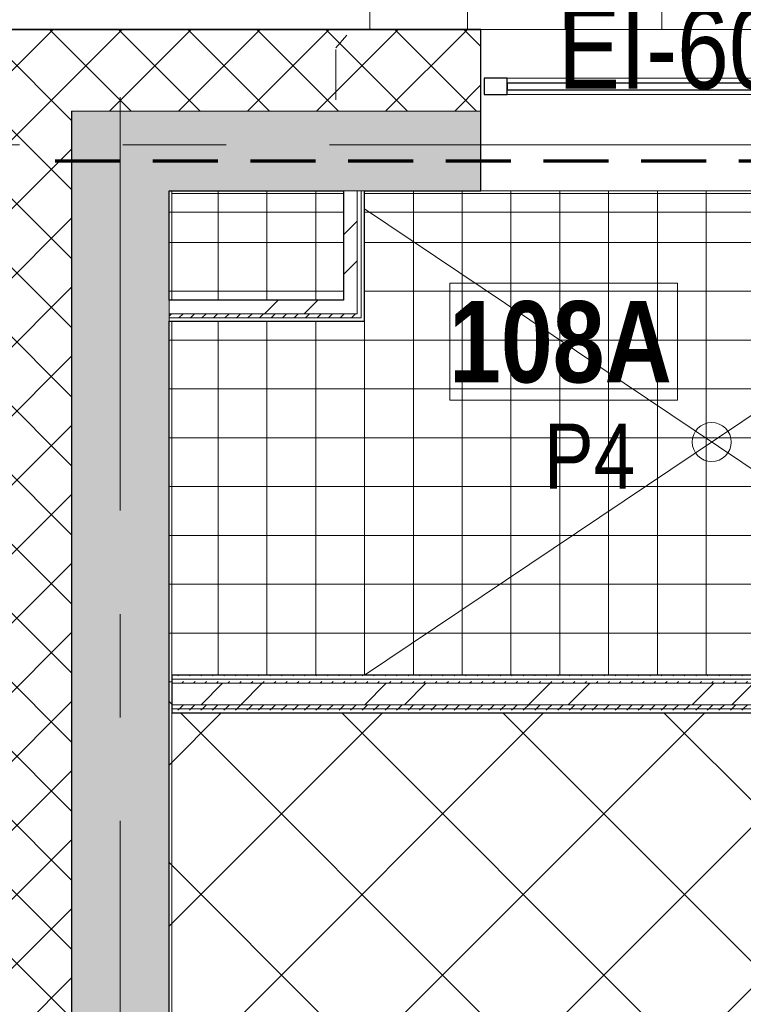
# Model space of a CAD drawing. Header units: millimetres. Extents: x -2180 to 54567, y -1945 to 22251.
# Tile 3 of 143: x -309 to 1914, y 4860 to 7884. Entities that reach past the tile are written whole.
import ezdxf

# ---------------------------------------------------------------- set-up
doc = ezdxf.new("R2010")
doc.units = ezdxf.units.MM
for name, pattern in [('EST_Dash_2_1_', [300, 200, -100]), ('Grid Line 1_2_', [2222.5, 1270, -317.5, 317.5, -317.5]), ('IMPORT-Dash', [635, 317.5, -317.5])]:
    doc.linetypes.add(name, pattern=pattern)
for name, color, linetype, lineweight, true_color in [('_ hall', 9, 'Continuous', 9, 0x808080), ('Color Fill-1', 7, 'Continuous', 9, 0xab8450), ('Color Fill-3', 9, 'Continuous', 9, 0x808080), ('Cut Pattern-1', 7, 'Continuous', 9, 0x787878), ('Cut Pattern-4', 9, 'Continuous', 9, 0x808080), ('Room Tags-1', 7, 'Continuous', 9, 0x800000), ('SMA_Tuletõkkesektsioon', 1, 'EST_Dash_2_1_', 70, 0xff0000), ('Text Notes-1', 1, 'Continuous', 9, 0xff0000), ('Trapp_punktiir', 9, 'IMPORT-Dash', 9, 0x808080)]:
    doc.layers.add(name, color=color, linetype=linetype, lineweight=lineweight, true_color=true_color)
for name, color, linetype, lineweight in [('_Beyond_', 7, 'Continuous', 9), ('Common Edges', 7, 'Continuous', 9), ('Cut Pattern-3', 7, 'Continuous', 9), ('Grids-1', 7, 'Grid Line 1_2_', 9), ('Room Tags', 7, 'Continuous', 9), ('Stairs', 7, 'Continuous', 9), ('Walls', 7, 'Continuous', 9), ('Walls-1', 7, 'Continuous', 25), ('Windows', 7, 'Continuous', 9), ('Windows-1', 7, 'Continuous', 25)]:
    doc.layers.add(name, color=color, linetype=linetype, lineweight=lineweight)
doc.styles.add('Swis721 Cn BT_1', font='swissc.ttf', dxfattribs={"height": 200})
doc.styles.add('Swis721 Cn BT_B', font='swisscb.ttf', dxfattribs={"height": 250})
doc.styles.add('Swis721 Cn BT_I', font='swissci.ttf', dxfattribs={"height": 250})
pattern_1 = [(45, (0, 0), (-106.066, 106.066), []), (135, (0, 0), (-106.066, -106.066), [])]
pattern_2 = [(45, (0, 0), (0, 35.35534), [25, -25])]
pattern_3 = [(45, (0, 0), (-251.447, 251.447), []), (45, (0, 381), (-251.447, 251.447), [])]

# ---------------------------------------------------------------- blocks, each defined once
blk = doc.blocks.new('Cast-In-Place Stair - ___-853713-1 Korruse põrandate plaan')
at = {"layer": '_Beyond_'}
blk.add_line((1663.5, 12866.1), (1663.5, 7854.3), dxfattribs=at)
blk = doc.blocks.new('Cast-In-Place Stair - ___-853709-1 Korruse põrandate plaan')
at = {"layer": '_Beyond_'}
for p, q in [((766.4, 12866.1), (766.4, 7854.3)), ((1066.4, 12866.1), (1066.4, 7854.3)), ((1366.4, 12866.1), (1366.4, 7854.3))]:
    blk.add_line(p, q, dxfattribs=at)
blk = doc.blocks.new('SMA_W1_ 1-jaotus - -A-05_1200x1500mm-1804721-1 Korruse põrandate plaan')
at = {"layer": 'Windows'}
for p, q in [((-520, -24.5), (520, -24.5)), ((520, -74.5), (-520, -74.5))]:
    blk.add_line(p, q, dxfattribs=at)
at = {"layer": 'Windows-1'}
for p, q in [((-520, -24.5), (-590, -24.5)), ((-590, -24.5), (-590, -74.5)), ((-520, -74.5), (-520, -24.5)), ((590, -24.5), (520, -24.5)), ((520, -24.5), (520, -74.5)), ((590, -74.5), (590, -24.5)), ((520, -39.5), (-520, -39.5)), ((-520, -39.5), (-520, -59.5)), ((-520, -59.5), (520, -59.5)), ((520, -59.5), (520, -39.5)), ((-590, -74.5), (-520, -74.5)), ((520, -74.5), (590, -74.5))]:
    blk.add_line(p, q, dxfattribs=at)
blk = doc.blocks.new('1_0 Room Tag - 2_5mm Nr-411650-1 Korruse põrandate plaan')
at = {"layer": 'Room Tags'}
for p, q in [((3.5, 1.8), (-3.5, 1.8)), ((-3.5, 1.8), (-3.5, -1.8)), ((3.5, 1.8), (3.5, -1.8)), ((3.5, -1.8), (-3.5, -1.8))]:
    blk.add_line(p, q, dxfattribs=at)

msp = doc.modelspace()

# ---------------------------------------------------------------- hatches: boundary and pattern name
at = {"layer": 'Color Fill-1'}
h = msp.add_hatch(dxfattribs=at)
h.set_pattern_fill('FP_39', color=256, style=0, pattern_type=2)
h.set_pattern_definition([(45, (0, 0), (-247.487, 247.487), []), (135, (0, 0), (-247.487, -247.487), [])])
h.paths.add_polyline_path([(2599, 100), (2883.1, 100), (2883.1, 4855), (2941.1, 4855), (2941.1, 4865), (2883.1, 4865), (2883.1, 5680), (2033.1, 5680), (2033.1, 5730), (2883.1, 5730), (2883.1, 5745), (2941.1, 5745), (2941.1, 5755), (158.7, 5755), (158.7, 5813), (150, 5813), (150, 100), (2528.8, 100)], flags=0)
at = {"layer": 'Color Fill-3'}
h = msp.add_hatch(dxfattribs=at)
h.set_pattern_fill('FP_40', color=256, style=0, pattern_type=2)
h.set_pattern_definition([(0, (0, 0), (0, 150), []), (90, (0, 0), (-150, 9e-15), [])])
h.paths.add_polyline_path([(150, 5813), (158.7, 5813), (158.7, 5871), (2883.1, 5871), (2883.1, 6358.3), (2941.1, 6358.3), (2941.1, 6368.3), (2883.1, 6368.3), (2883.1, 7183.3), (2033.1, 7183.3), (2033.1, 7233.3), (2883.1, 7233.3), (2883.1, 7248.3), (2941.1, 7248.3), (2941.1, 7258.3), (2883.1, 7258.3), (2883.1, 7358.3), (750, 7358.3), (750, 6958.3), (150, 6958.3), (150, 5846)], flags=0)
h.paths.add_polyline_path([(183.2, 7022.8), (685.5, 7022.8), (685.5, 7358.3), (158.7, 7358.3), (158.7, 7293.3), (150, 7293.3), (150, 7022.8), (158.7, 7022.8)], flags=0)
at = {"layer": 'Cut Pattern-1'}
h = msp.add_hatch(color=256, dxfattribs=at)
h.paths.add_polyline_path([(-150, 7358.3), (1107.9, 7358.3), (1107.9, 7603.3), (-150, 7603.3)], flags=0)
h.paths.add_polyline_path([(2895.6, 7358.3), (3405.8, 7358.3), (3405.8, 7658.3), (3403.8, 7658.3), (3403.8, 7603.3), (2307.9, 7603.3), (2307.9, 7358.3), (2883.1, 7358.3)], flags=0)
h.paths.add_polyline_path([(4605.8, 7358.3), (5455.6, 7358.3), (5455.6, 7658.3), (4605.8, 7658.3), (4605.8, 7474.4)], flags=0)
msp.add_hatch(color=256, dxfattribs=at).paths.add_polyline_path([(-150, -200), (150, -200), (150, 7358.3), (-150, 7358.3), (-150, 210)], flags=0)
h = msp.add_hatch(dxfattribs=at)
h.set_pattern_fill('FP_3', color=256, style=0, pattern_type=2)
h.set_pattern_definition(pattern_3)
h.paths.add_polyline_path([(727.5, 7022.8), (727.5, 7358.3), (685.5, 7358.3), (685.5, 7022.8)], flags=0)
h = msp.add_hatch(dxfattribs=at)
h.set_pattern_fill('FP_3', color=256, style=0, pattern_type=2)
h.set_pattern_definition(pattern_3)
h.paths.add_polyline_path([(158.7, 6980.8), (727.5, 6980.8), (727.5, 7022.8), (150, 7022.8), (150, 6980.8)], flags=0)
h = msp.add_hatch(dxfattribs=at)
h.set_pattern_fill('FP_3', color=256, style=0, pattern_type=2)
h.set_pattern_definition(pattern_3)
h.paths.add_polyline_path([(2908.1, 5780), (2908.1, 5846), (158.7, 5846), (158.7, 5780), (2895.6, 5780)], flags=0)
at = {"layer": 'Cut Pattern-3'}
h = msp.add_hatch(dxfattribs=at)
h.set_pattern_fill('FP_1', color=256, style=0, pattern_type=2)
h.set_pattern_definition(pattern_2)
h.paths.add_polyline_path([(740, 6968.3), (740, 6980.8), (150, 6980.8), (150, 6968.3), (734, 6968.3)], flags=0)
h = msp.add_hatch(dxfattribs=at)
h.set_pattern_fill('FP_1', color=256, style=0, pattern_type=2)
h.set_pattern_definition(pattern_2)
h.paths.add_polyline_path([(1977.3, 5858.5), (2883.1, 5858.5), (2883.1, 5871), (158.7, 5871), (158.7, 5858.5), (734, 5858.5)], flags=0)
h = msp.add_hatch(dxfattribs=at)
h.set_pattern_fill('FP_1', color=256, style=0, pattern_type=2)
h.set_pattern_definition(pattern_2)
h.paths.add_polyline_path([(2895.6, 5846), (2895.6, 5858.5), (158.7, 5858.5), (158.7, 5846), (2895.3, 5846)], flags=0)
h = msp.add_hatch(dxfattribs=at)
h.set_pattern_fill('FP_1', color=256, style=0, pattern_type=2)
h.set_pattern_definition(pattern_2)
h.paths.add_polyline_path([(2599, 5767.5), (2895.6, 5767.5), (2895.6, 5780), (158.7, 5780), (158.7, 5767.5), (2033.1, 5767.5)], flags=0)
h = msp.add_hatch(dxfattribs=at)
h.set_pattern_fill('FP_1', color=256, style=0, pattern_type=2)
h.set_pattern_definition(pattern_2)
h.paths.add_polyline_path([(2033.1, 5755), (2883.1, 5755), (2883.1, 5767.5), (158.7, 5767.5), (158.7, 5755), (1977.3, 5755)], flags=0)
at = {"layer": 'Cut Pattern-4'}
h = msp.add_hatch(dxfattribs=at)
h.set_pattern_fill('FP_2', color=256, style=0, pattern_type=2)
h.set_pattern_definition(pattern_1)
h.paths.add_polyline_path([(-400, -200), (-150, -200), (-150, 7853.3), (-400, 7853.3), (-400, 210)], flags=0)
h = msp.add_hatch(dxfattribs=at)
h.set_pattern_fill('FP_2', color=256, style=0, pattern_type=2)
h.set_pattern_definition(pattern_1)
h.paths.add_polyline_path([(2307.9, 7603.3), (3403.8, 7603.3), (3403.8, 7853.3), (2307.9, 7853.3), (2307.9, 7703.3)], flags=0)
h.paths.add_polyline_path([(-150, 7603.3), (1107.9, 7603.3), (1107.9, 7853.3), (-150, 7853.3), (-150, 7703.3)], flags=0)

# ---------------------------------------------------------------- linework, layer by layer
at = {"layer": '_ hall'}
for p, q in [((750, 7303.3), (750, 5871)), ((750, 7303.3), (2883.1, 5871)), ((750, 5871), (2883.1, 7303.3))]:
    msp.add_line(p, q, dxfattribs=at)
msp.add_circle((1816.6, 6587.1), 60, dxfattribs=at)
at = {"layer": '_Beyond_'}
for p, q in [((158.7, 7358.3), (158.7, 7022.8)), ((685.5, 7293.3), (150, 7293.3)), ((2883.1, 7293.3), (750, 7293.3)), ((158.7, 6958.4), (158.7, 5871)), ((158.7, 5755), (158.7, 100))]:
    msp.add_line(p, q, dxfattribs=at)
at = {"layer": 'Common Edges'}
for p, q in [((1107.9, 7853.3), (-401, 7853.3)), ((1107.9, 7603.3), (-150, 7603.3)), ((750, 7358.3), (685.5, 7358.3)), ((727.5, 7358.3), (727.5, 6980.8)), ((740, 7358.3), (740, 6968.3)), ((150, 7022.8), (150, 6958.3)), ((727.5, 6980.8), (150, 6980.8)), ((740, 6968.3), (150, 6968.3)), ((158.7, 5858.5), (2895.6, 5858.5)), ((158.7, 5846), (2908.1, 5846)), ((158.7, 5780), (2908.1, 5780)), ((158.7, 5767.5), (2895.6, 5767.5))]:
    msp.add_line(p, q, dxfattribs=at)
at = {"layer": 'Grids-1'}
for p, q in [((0, 18758.8), (0, 1154.9)), ((-1580.2, 7500), (919.8, 7500)), ((919.8, 7500), (34984.4, 7500))]:
    msp.add_line(p, q, dxfattribs=at)
at = {"layer": 'SMA_Tuletõkkesektsioon'}
msp.add_line((12000, 7450), (-300, 7450), dxfattribs=at)
at = {"layer": 'Trapp_punktiir'}
for p, q in [((662.2, 12237.8), (662.2, 7637.8)), ((3213.8, 10696), (662.2, 7798.3))]:
    msp.add_line(p, q, dxfattribs=at)
at = {"layer": 'Walls'}
for p, q in [((1107.9, 7854.3), (2307.9, 7854.3)), ((2307.9, 7358.3), (1107.9, 7358.3))]:
    msp.add_line(p, q, dxfattribs=at)
at = {"layer": 'Walls-1'}
for p, q in [((1107.9, 7854.3), (-401, 7854.3)), ((1107.9, 7358.3), (1107.9, 7854.3)), ((-150, 7603.3), (-150, -200)), ((150, 7358.3), (685.5, 7358.3)), ((150, 7022.8), (150, 7358.3)), ((685.5, 7358.3), (685.5, 7022.8)), ((750, 7358.3), (1107.9, 7358.3)), ((750, 6958.3), (750, 7358.3)), ((685.5, 7022.8), (150, 7022.8)), ((150, 100), (150, 6958.3)), ((150, 6958.3), (750, 6958.3)), ((2883.1, 5871), (158.7, 5871)), ((158.7, 5871), (158.7, 5755)), ((158.7, 5755), (2999.1, 5755))]:
    msp.add_line(p, q, dxfattribs=at)

# ---------------------------------------------------------------- block references
at = {"layer": '_Beyond_'}
msp.add_blockref('Cast-In-Place Stair - ___-853709-1 Korruse põrandate plaan', (0, 0), dxfattribs=at)
at = {"layer": 'Room Tags', "xscale": 99.99999999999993, "yscale": 99.99999999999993, "zscale": 99.99999999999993}
msp.add_blockref('1_0 Room Tag - 2_5mm Nr-411650-1 Korruse põrandate plaan', (1361.8, 6895.5), dxfattribs=at)
at = {"layer": 'Stairs'}
msp.add_blockref('Cast-In-Place Stair - ___-853713-1 Korruse põrandate plaan', (0, 0), dxfattribs=at)
at = {"layer": 'Windows'}
msp.add_blockref('SMA_W1_ 1-jaotus - -A-05_1200x1500mm-1804721-1 Korruse põrandate plaan', (1707.9, 7728.8), dxfattribs=at)

# ---------------------------------------------------------------- texts
at = {"layer": 'Room Tags', "insert": (1009.7, 7020), "char_height": 250, "width": 849.789, "attachment_point": 1, "style": 'Swis721 Cn BT_B'}
msp.add_mtext('108A', dxfattribs=at)
at = {"layer": 'Room Tags-1', "insert": (1301.3, 6643.4), "char_height": 200, "width": 328.692, "attachment_point": 1, "style": 'Swis721 Cn BT_1'}
msp.add_mtext('P4', dxfattribs=at)
at = {"layer": 'Text Notes-1', "insert": (1344.4, 7922.4), "char_height": 250, "width": 817.721, "attachment_point": 1, "style": 'Swis721 Cn BT_I'}
msp.add_mtext('EI-60', dxfattribs=at)

doc.saveas('drawing.dxf')
